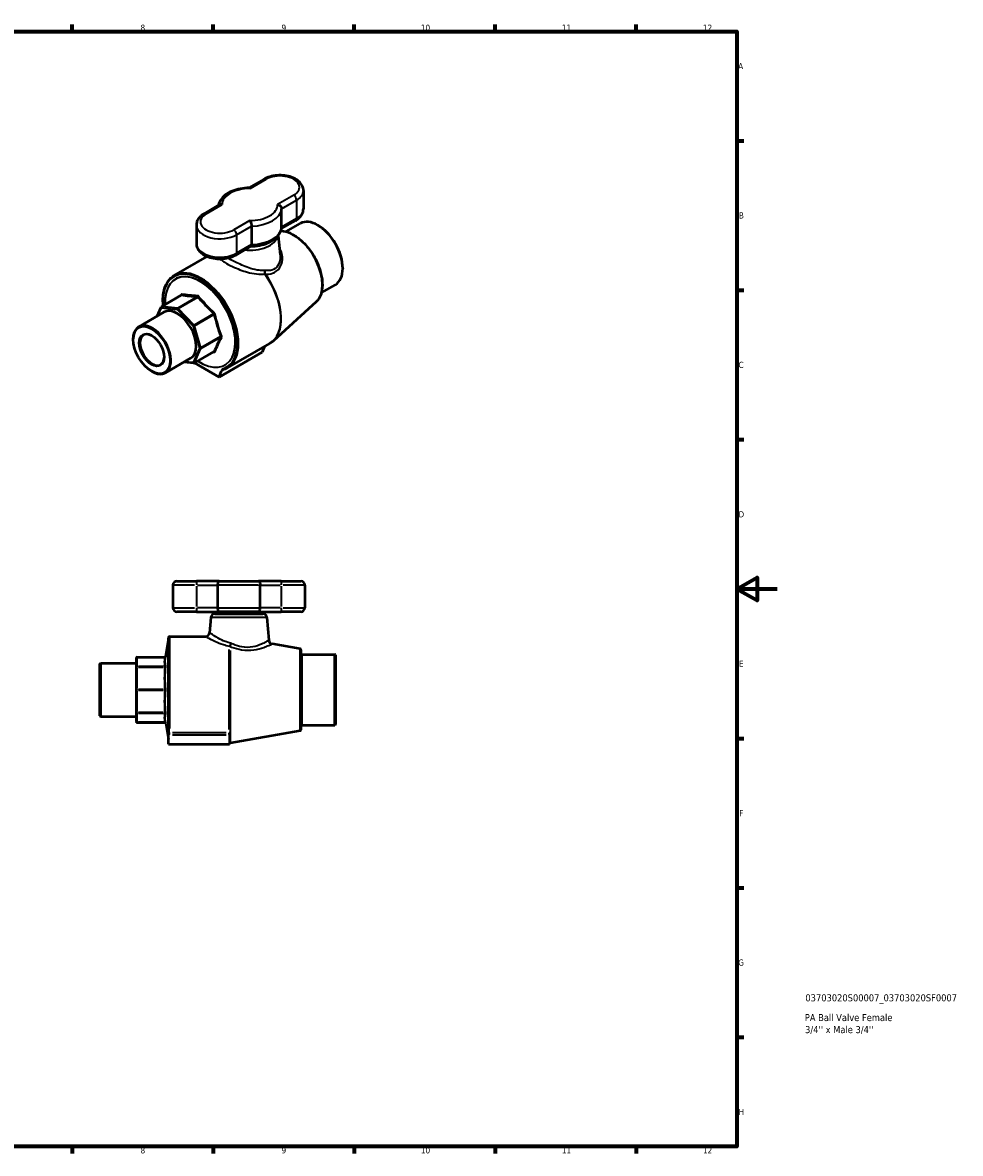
# Model space of a CAD drawing. Header units: millimetres. Extents: x 0 to 932, y -15 to 814.
# Tile 3 of 3: x 466 to 932, y 17 to 578. Entities that reach past the tile are written whole.
import ezdxf

# ---------------------------------------------------------------- set-up
doc = ezdxf.new("R2010")
doc.units = ezdxf.units.MM
for name, color, linetype, lineweight in [('Border (ANSI)', 7, 'Continuous', 70), ('Title (ISO)', 7, 'Continuous', 50), ('Visible (ANSI)', 7, 'Continuous', 50), ('Visible Narrow (ANSI)', 7, 'Continuous', 35)]:
    doc.layers.add(name, color=color, linetype=linetype, lineweight=lineweight)
doc.styles.add('Note Text (ANSI)', font='tahoma.ttf')
doc.styles.add('Note Text (ISO)', font='tahoma.ttf')

# ---------------------------------------------------------------- blocks, each defined once
blk = doc.blocks.new('Borders Default Border')
at = {"layer": 'Border (ANSI)'}
for p, q in [((490.58, 574), (490.58, 577.45)), ((560.67, 574), (560.67, 577.45)), ((630.75, 574), (630.75, 577.45)), ((700.83, 574), (700.83, 577.45)), ((770.92, 574), (770.92, 577.45)), ((821, 519.75), (824.45, 519.75)), ((821, 445.5), (824.45, 445.5)), ((821, 371.25), (824.45, 371.25)), ((821, 222.75), (824.45, 222.75)), ((821, 148.5), (824.45, 148.5)), ((821, 74.25), (824.45, 74.25)), ((490.58, 20), (490.58, 16.55)), ((560.67, 20), (560.67, 16.55)), ((630.75, 20), (630.75, 16.55)), ((700.83, 20), (700.83, 16.55)), ((770.92, 20), (770.92, 16.55))]:
    blk.add_line(p, q, dxfattribs=at)
at = {"layer": 'Border (ANSI)', "flags": 128}
for points in [[(20, 20), (20, 574), (821, 574), (821, 20), (20, 20)], [(841, 297), (821, 297), (831, 302.77), (831, 291.23), (821, 297)]]:
    blk.add_lwpolyline(points, dxfattribs=at)
at = {"layer": 'Border (ANSI)', "attachment_point": 7, "style": 'Note Text (ANSI)'}
for s, insert, char_height in [('8', (524.63, 574.33), 3.05), ('9', (594.7, 574.34), 3.05), ('10', (663.96, 574.34), 3.048), ('11', (734.04, 574.4), 3.048), ('12', (804.13, 574.4), 3.048), ('A', (821.63, 555.35), 3.05), ('B', (821.99, 481.1), 3.05), ('C', (821.8, 406.8), 3.05), ('D', (821.81, 332.6), 3.05), ('E', (822.05, 258.35), 3.05), ('F', (822.14, 184.1), 3.05), ('G', (821.66, 109.79), 3.05), ('H', (821.81, 35.6), 3.05), ('8', (524.63, 16.48), 3.05), ('9', (594.7, 16.49), 3.05), ('10', (663.96, 16.49), 3.048), ('11', (734.04, 16.55), 3.048), ('12', (804.13, 16.55), 3.048)]:
    blk.add_mtext(s, dxfattribs=dict(at, insert=insert, char_height=char_height))
blk = doc.blocks.new('Title Blocks ISO')
at = {"layer": 'Title (ISO)', "style": 'Note Text (ISO)'}
for tag, p in [('PART_NUMBER_001', (34.03, 72.11)), ('DESCRIPTION_001', (33.74, 62.29)), ('DESCRIPTION_002', (33.86, 56.3))]:
    blk.add_attdef(tag, p, '', height=3.5, dxfattribs=at)

msp = doc.modelspace()

# ---------------------------------------------------------------- linework, layer by layer
at = {"layer": 'Visible (ANSI)'}
for p, q in [((586.01, 500.698), (578.511, 496.369)), ((605.569, 495.006), (605.569, 485.861)), ((563.777, 487.862), (556.227, 483.503)), ((594.753, 476.819), (594.753, 485.964)), ((552.386, 477.811), (552.386, 468.666)), ((594.668, 476.093), (601.728, 480.169)), ((596.921, 474.576), (603.945, 478.631)), ((612.897, 477.66), (612.72, 477.762)), ((579.747, 477.3), (579.747, 468.155)), ((592.969, 472.56), (593.997, 462.993)), ((571.945, 462.974), (579.495, 467.333)), ((541.382, 452.845), (557.688, 462.259)), ((625.13, 456.472), (625.13, 456.267)), ((614.471, 444.178), (621.495, 448.234)), ((535.15, 437.347), (544.831, 442.936)), ((611.863, 439.653), (590.645, 420.361)), ((523.732, 427.321), (536.283, 434.567)), ((532.907, 432.618), (534.944, 437.12)), ((520.994, 421.064), (520.994, 421.269)), ((567.882, 406.945), (588.868, 419.062)), ((586.233, 417.54), (585.111, 414.628)), ((536.953, 404.422), (549.504, 411.668)), ((551.345, 409.297), (561.026, 414.886)), ((563.648, 402.236), (585.111, 414.628)), ((530.166, 405.179), (530.342, 405.077)), ((551.045, 409.232), (546.128, 409.719)), ((551.381, 409.318), (563.648, 402.236)), ((563.648, 402.236), (564.876, 405.425)), ((540.734, 298.927), (540.734, 287.727)), ((542.734, 300.927), (552.434, 300.927)), ((563.685, 300.927), (552.434, 300.927)), ((562.883, 298.927), (562.883, 287.727)), ((563.685, 300.927), (583.303, 300.927)), ((594.554, 300.927), (583.303, 300.927)), ((584.105, 287.727), (584.105, 298.927)), ((594.554, 300.927), (604.254, 300.927)), ((606.254, 298.927), (606.254, 287.727)), ((552.434, 285.727), (542.734, 285.727)), ((552.434, 285.727), (563.685, 285.727)), ((559.61, 282.902), (558.941, 275.253)), ((561.603, 284.727), (585.385, 284.727)), ((583.303, 285.727), (563.685, 285.727)), ((566.181, 284.727), (566.181, 285.727)), ((580.806, 284.727), (580.806, 285.727)), ((583.303, 285.727), (594.554, 285.727)), ((587.377, 282.902), (588.375, 271.502)), ((604.254, 285.727), (594.554, 285.727)), ((537.147, 263.535), (538.557, 271.529)), ((538.564, 228.749), (538.564, 272.927)), ((539.064, 273.427), (556.949, 273.427)), ((603.951, 267.25), (590.02, 269.707)), ((604.364, 266.758), (604.364, 227.097)), ((604.864, 264.477), (621.214, 264.477)), ((621.214, 229.377), (621.214, 264.477)), ((621.464, 264.227), (621.214, 264.477)), ((621.464, 264.227), (621.464, 229.627)), ((504.464, 259.898), (504.714, 260.148)), ((504.464, 233.957), (504.464, 259.898)), ((504.714, 260.148), (504.714, 233.707)), ((504.714, 260.148), (522.464, 260.148)), ((522.464, 262.622), (522.464, 258.025)), ((522.964, 263.122), (536.655, 263.122)), ((522.464, 258.025), (522.464, 246.927)), ((522.464, 246.927), (522.464, 235.83)), ((504.464, 233.957), (504.714, 233.707)), ((504.714, 233.707), (522.464, 233.707)), ((522.464, 235.83), (522.464, 231.233)), ((522.964, 230.733), (536.655, 230.733)), ((537.147, 230.32), (538.557, 222.325)), ((538.564, 228.749), (538.564, 224.701)), ((568.918, 224.622), (568.918, 225.564)), ((603.951, 226.605), (569.091, 220.458)), ((604.864, 229.377), (621.214, 229.377)), ((621.464, 229.627), (621.214, 229.377)), ((538.564, 219.927), (538.564, 224.701)), ((538.564, 219.927), (568.918, 219.927)), ((568.918, 224.622), (568.918, 219.927))]:
    msp.add_line(p, q, dxfattribs=at)
for centre, radius, start, end in [((535.4, 436.914), 0.5, 120, 155.65713), ((551.095, 409.73), 0.5, 264.34287, 300), ((542.734, 298.927), 2, 90, 180), ((604.254, 298.927), 2, 0, 90), ((542.734, 287.727), 2, 180, 270), ((604.254, 287.727), 2, 270, 0), ((561.603, 282.727), 2, 90, 175), ((585.385, 282.727), 2, 5, 90), ((538.064, 271.616), 0.5, 350, 0), ((539.064, 272.927), 0.5, 90, 180), ((556.949, 275.427), 2, 270, 355), ((590.367, 271.676), 2, 185, 260), ((603.864, 266.758), 0.5, 0, 80), ((604.864, 264.977), 0.5, 180, 270), ((522.964, 262.622), 0.5, 90, 180), ((536.655, 263.622), 0.5, 270, 350), ((522.964, 231.233), 0.5, 180, 270), ((536.655, 230.233), 0.5, 10, 90), ((603.864, 227.097), 0.5, 280, 0), ((604.864, 228.877), 0.5, 90, 180), ((538.064, 222.239), 0.5, 0, 10), ((568.743, 222.427), 2, 275.01915, 280)]:
    msp.add_arc(centre, radius, start, end, dxfattribs=at)
for centre, major_axis, start_param, end_param in [((612.72, 463.432), (-8.775, 15.199), 3.1415927, 6.2831853), ((612.897, 463.534), (-8.65, 14.982), 3.9269908, 5.4977871), ((542.894, 423.118), (-6.61, 11.449), 3.1415927, 6.2831853), ((530.342, 415.871), (6.61, -11.449), 5.4977871, 10.2101761), ((530.342, 415.871), (4.253, -7.367), 2.3959219, 7.028856)]:
    msp.add_ellipse(centre, major_axis=major_axis, ratio=0.5773503, start_param=start_param, end_param=end_param, dxfattribs=at)
for major_axis in [(-6.485, 11.233), (4.375, -7.578)]:
    msp.add_ellipse((530.166, 415.769), major_axis=major_axis, ratio=0.5773503, dxfattribs=at)
for points, knots in [([(605.569, 495.006), (605.569, 495.747), (605.407, 496.485), (604.79, 497.907), (604.314, 498.578), (603.046, 499.871), (602.211, 500.46), (600.268, 501.469), (599.143, 501.87), (596.769, 502.423), (595.521, 502.576), (593.023, 502.629), (591.774, 502.531), (589.37, 502.091), (588.216, 501.747), (586.765, 501.106), (586.379, 500.911), (586.01, 500.698)], [0.7853982, 0.7853982, 0.7853982, 0.7853982, 1.0307388, 1.0307388, 1.3007289, 1.3007289, 1.6237024, 1.6237024, 1.9726916, 1.9726916, 2.3194869, 2.3194869, 2.6634412, 2.6634412, 3.0092796, 3.0092796, 3.1415927, 3.1415927, 3.1415927, 3.1415927]), ([(578.57, 496.37), (577.081, 496.346), (575.597, 496.194), (572.75, 495.638), (571.387, 495.235), (568.882, 494.191), (567.739, 493.551), (565.765, 492.041), (564.931, 491.169), (563.808, 489.38), (563.451, 488.498), (563.287, 487.579)], [2.3834098, 2.3834098, 2.3834098, 2.3834098, 2.6823942, 2.6823942, 2.9813786, 2.9813786, 3.2803631, 3.2803631, 3.5793475, 3.5793475, 3.8240809, 3.8240809, 3.8240809, 3.8240809]), ([(579.054, 496.006), (579.053, 496.007), (579.052, 496.008), (578.99, 496.096), (578.928, 496.168), (578.807, 496.28), (578.747, 496.321), (578.648, 496.362), (578.609, 496.37), (578.57, 496.37)], [-0.65496495, -0.65496495, -0.65496495, -0.65496495, -0.65427414, -0.65427414, -0.60575151, -0.60575151, -0.55765839, -0.55765839, -0.52293809, -0.52293809, -0.52293809, -0.52293809]), ([(556.227, 483.503), (555.789, 483.25), (555.376, 482.972), (554.611, 482.364), (554.259, 482.034), (553.628, 481.319), (553.349, 480.934), (552.886, 480.111), (552.701, 479.672), (552.451, 478.76), (552.386, 478.285), (552.386, 477.811)], [3.14159265, 3.14159265, 3.14159265, 3.14159265, 3.29867229, 3.29867229, 3.45575192, 3.45575192, 3.61283155, 3.61283155, 3.76991118, 3.76991118, 3.92699082, 3.92699082, 3.92699082, 3.92699082]), ([(565.182, 487.997), (565.18, 487.998), (565.178, 487.998), (565.027, 488.034), (564.877, 488.055), (564.587, 488.071), (564.446, 488.064), (564.115, 488.013), (563.934, 487.953), (563.777, 487.862)], [-0.00069082, -0.00069082, -0.00069082, -0.00069082, 0, 0, 0.04852263, 0.04852263, 0.09661575, 0.09661575, 0.16697379, 0.16697379, 0.16697379, 0.16697379]), ([(592.772, 488.086), (592.774, 488.085), (592.776, 488.085), (592.928, 488.048), (593.077, 487.999), (593.368, 487.873), (593.509, 487.798), (593.87, 487.565), (594.077, 487.386), (594.41, 486.995), (594.538, 486.79), (594.71, 486.371), (594.753, 486.163), (594.753, 485.964)], [-0.00069082, -0.00069082, -0.00069082, -0.00069082, 0, 0, 0.04852263, 0.04852263, 0.09661575, 0.09661575, 0.17790611, 0.17790611, 0.25375786, 0.25375786, 0.32713707, 0.32713707, 0.32713707, 0.32713707]), ([(601.728, 480.169), (602.166, 480.422), (602.578, 480.7), (603.343, 481.308), (603.696, 481.638), (604.327, 482.353), (604.605, 482.738), (605.069, 483.562), (605.253, 484), (605.503, 484.913), (605.569, 485.387), (605.569, 485.861)], [0, 0, 0, 0, 0.15707963, 0.15707963, 0.31415927, 0.31415927, 0.4712389, 0.4712389, 0.62831853, 0.62831853, 0.78539816, 0.78539816, 0.78539816, 0.78539816]), ([(578.9, 480.077), (578.901, 480.076), (578.902, 480.075), (578.964, 479.987), (579.026, 479.886), (579.148, 479.664), (579.208, 479.542), (579.362, 479.188), (579.451, 478.942), (579.596, 478.443), (579.652, 478.195), (579.728, 477.721), (579.747, 477.499), (579.747, 477.3)], [-0.65496495, -0.65496495, -0.65496495, -0.65496495, -0.65427414, -0.65427414, -0.60575151, -0.60575151, -0.55765839, -0.55765839, -0.47636803, -0.47636803, -0.40051627, -0.40051627, -0.32713707, -0.32713707, -0.32713707, -0.32713707]), ([(579.443, 467.303), (580.913, 467.33), (582.376, 467.482), (585.205, 468.034), (586.568, 468.438), (589.073, 469.481), (590.215, 470.121), (592.19, 471.631), (593.024, 472.504), (594.258, 474.471), (594.653, 475.573), (594.749, 476.708), (594.749, 476.708), (594.749, 476.708)], [5.528965, 5.528965, 5.528965, 5.528965, 5.8239869, 5.8239869, 6.1229713, 6.1229713, 6.4219557, 6.4219557, 6.7209401, 6.7209401, 7.0199089, 7.0199089, 7.0199245, 7.0199245, 7.0199245, 7.0199245]), ([(594.36, 474.95), (594.792, 474.942), (595.232, 474.903), (597.148, 474.612), (598.686, 474.069), (601.778, 472.403), (603.332, 471.272), (606.287, 468.545), (607.688, 466.95), (610.195, 463.459), (611.303, 461.564), (613.117, 457.663), (613.823, 455.657), (614.762, 451.729), (614.994, 449.808), (614.952, 446.241), (614.676, 444.595), (613.631, 441.764), (612.866, 440.573), (611.877, 439.667), (611.87, 439.66), (611.863, 439.653)], [4.2621732, 4.2621732, 4.2621732, 4.2621732, 4.3593403, 4.3593403, 4.6790011, 4.6790011, 5.0031113, 5.0031113, 5.3268749, 5.3268749, 5.6500463, 5.6500463, 5.9731996, 5.9731996, 6.296918, 6.296918, 6.6210669, 6.6210669, 6.9411754, 6.9411754, 6.9435761, 6.9435761, 6.9435761, 6.9435761]), ([(552.386, 468.666), (552.386, 467.925), (552.548, 467.187), (553.164, 465.765), (553.64, 465.094), (554.908, 463.802), (555.744, 463.212), (557.686, 462.203), (558.812, 461.802), (561.186, 461.249), (562.433, 461.097), (564.931, 461.044), (566.181, 461.141), (568.585, 461.581), (569.738, 461.925), (571.189, 462.566), (571.576, 462.761), (571.945, 462.974)], [3.9269908, 3.9269908, 3.9269908, 3.9269908, 4.1723315, 4.1723315, 4.4423215, 4.4423215, 4.7652951, 4.7652951, 5.1142842, 5.1142842, 5.4610796, 5.4610796, 5.8050339, 5.8050339, 6.1508722, 6.1508722, 6.2831853, 6.2831853, 6.2831853, 6.2831853]), ([(579.747, 468.155), (579.747, 467.956), (579.728, 467.785), (579.652, 467.509), (579.596, 467.409), (579.516, 467.346), (579.505, 467.339), (579.495, 467.333)], [-0.32713707, -0.32713707, -0.32713707, -0.32713707, -0.25375786, -0.25375786, -0.1779061, -0.1779061, -0.16697378, -0.16697378, -0.16697378, -0.16697378]), ([(535.889, 437.774), (535.727, 439.382), (535.703, 440.934), (536.002, 444.621), (536.511, 446.638), (538.149, 450.018), (539.27, 451.392), (540.884, 452.541), (541.129, 452.699), (541.382, 452.845)], [3.01855132, 3.01855132, 3.01855132, 3.01855132, 3.23061274, 3.23061274, 3.55362234, 3.55362234, 3.87187148, 3.87187148, 3.92699082, 3.92699082, 3.92699082, 3.92699082]), ([(544.867, 442.967), (544.867, 442.967), (544.867, 442.966), (544.865, 442.963), (544.863, 442.961), (544.857, 442.955), (544.853, 442.951), (544.843, 442.944), (544.837, 442.94), (544.831, 442.936)], [0.009421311, 0.009421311, 0.009421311, 0.009421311, 0.015717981, 0.015717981, 0.023576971, 0.023576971, 0.031435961, 0.031435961, 0.039294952, 0.039294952, 0.039294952, 0.039294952]), ([(590.645, 420.361), (590.536, 420.262), (590.425, 420.165), (590.199, 419.976), (590.084, 419.884), (589.85, 419.705), (589.731, 419.619), (589.491, 419.45), (589.368, 419.369), (589.121, 419.211), (588.995, 419.135), (588.868, 419.062)], [0.66039084, 0.66039084, 0.66039084, 0.66039084, 0.6853923, 0.6853923, 0.71039377, 0.71039377, 0.73539523, 0.73539523, 0.7603967, 0.7603967, 0.78539816, 0.78539816, 0.78539816, 0.78539816]), ([(561.026, 414.886), (561.032, 414.89), (561.038, 414.893), (561.05, 414.898), (561.055, 414.899), (561.063, 414.902), (561.066, 414.902), (561.069, 414.903), (561.07, 414.903), (561.07, 414.903)], [0.039294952, 0.039294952, 0.039294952, 0.039294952, 0.047154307, 0.047154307, 0.055013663, 0.055013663, 0.062873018, 0.062873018, 0.069170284, 0.069170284, 0.069170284, 0.069170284]), ([(567.423, 407.26), (567.415, 407.254), (567.408, 407.248), (567.365, 407.218), (567.329, 407.192), (566.998, 406.961), (566.708, 406.781), (565.989, 406.368), (565.667, 406.204), (565.311, 405.972), (565.212, 405.897), (565.034, 405.718), (564.942, 405.595), (564.876, 405.425)], [-0.00493947, -0.00493947, -0.00493947, -0.00493947, 0, 0, 0.02248517, 0.02248517, 0.20953885, 0.20953885, 0.44125537, 0.44125537, 0.55285093, 0.55285093, 0.67736032, 0.67736032, 0.67736032, 0.67736032]), ([(565.667, 406.025), (565.645, 406.019), (565.626, 406.013), (565.594, 406.002), (565.581, 405.997), (565.56, 405.989), (565.552, 405.985), (565.54, 405.98), (565.537, 405.978), (565.535, 405.977), (565.535, 405.977), (565.535, 405.977)], [6.778178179, 6.778178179, 6.778178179, 6.778178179, 6.788796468, 6.788796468, 6.799414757, 6.799414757, 6.810033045, 6.810033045, 6.820651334, 6.820651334, 6.824717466, 6.824717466, 6.824717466, 6.824717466]), ([(567.882, 406.945), (567.744, 406.866), (567.604, 406.789), (567.32, 406.645), (567.176, 406.576), (566.884, 406.446), (566.736, 406.384), (566.436, 406.269), (566.285, 406.215), (565.978, 406.114), (565.823, 406.068), (565.667, 406.025)], [0.78539816, 0.78539816, 0.78539816, 0.78539816, 0.81551251, 0.81551251, 0.84562685, 0.84562685, 0.87574119, 0.87574119, 0.90585553, 0.90585553, 0.93596988, 0.93596988, 0.93596988, 0.93596988]), ([(563.685, 300.927), (563.684, 300.927), (563.683, 300.927), (563.62, 300.927), (563.558, 300.91), (563.439, 300.842), (563.381, 300.792), (563.235, 300.615), (563.152, 300.46), (563.019, 300.084), (562.968, 299.872), (562.9, 299.412), (562.883, 299.171), (562.883, 298.927)], [-0.65496495, -0.65496495, -0.65496495, -0.65496495, -0.65427414, -0.65427414, -0.60575151, -0.60575151, -0.55765839, -0.55765839, -0.47636803, -0.47636803, -0.40051627, -0.40051627, -0.32713707, -0.32713707, -0.32713707, -0.32713707]), ([(583.303, 300.927), (583.303, 300.927), (583.304, 300.927), (583.367, 300.927), (583.429, 300.91), (583.549, 300.842), (583.606, 300.792), (583.753, 300.615), (583.836, 300.46), (583.969, 300.084), (584.02, 299.872), (584.088, 299.412), (584.105, 299.171), (584.105, 298.927)], [-0.00069082, -0.00069082, -0.00069082, -0.00069082, 0, 0, 0.04852263, 0.04852263, 0.09661575, 0.09661575, 0.17790611, 0.17790611, 0.25375786, 0.25375786, 0.32713707, 0.32713707, 0.32713707, 0.32713707]), ([(562.883, 287.727), (562.883, 287.483), (562.9, 287.243), (562.968, 286.783), (563.019, 286.571), (563.152, 286.195), (563.235, 286.039), (563.381, 285.862), (563.439, 285.813), (563.558, 285.745), (563.62, 285.728), (563.683, 285.727), (563.684, 285.727), (563.685, 285.727)], [-0.32713707, -0.32713707, -0.32713707, -0.32713707, -0.25375786, -0.25375786, -0.1779061, -0.1779061, -0.09661575, -0.09661575, -0.04852263, -0.04852263, 0, 0, 0.00069082, 0.00069082, 0.00069082, 0.00069082]), ([(583.303, 285.727), (583.303, 285.727), (583.304, 285.727), (583.367, 285.728), (583.429, 285.745), (583.549, 285.813), (583.606, 285.862), (583.753, 286.039), (583.836, 286.195), (583.969, 286.571), (584.02, 286.783), (584.088, 287.243), (584.105, 287.483), (584.105, 287.727)], [-0.65496495, -0.65496495, -0.65496495, -0.65496495, -0.65427414, -0.65427414, -0.60575151, -0.60575151, -0.55765839, -0.55765839, -0.47636803, -0.47636803, -0.40051627, -0.40051627, -0.32713707, -0.32713707, -0.32713707, -0.32713707])]:
    msp.add_open_spline(points, degree=3, knots=knots, dxfattribs=at)
msp.add_open_spline([(594.749, 476.708), (594.752, 476.745), (594.753, 476.782), (594.753, 476.819)], degree=3, dxfattribs=at)
at = {"layer": 'Visible Narrow (ANSI)'}
for p, q in [((579.054, 496.006), (587.01, 500.599)), ((600.728, 492.679), (592.772, 488.086)), ((594.753, 485.964), (602.142, 490.23)), ((602.142, 490.23), (602.142, 481.085)), ((557.227, 483.404), (565.182, 487.997)), ((578.9, 480.077), (570.945, 475.484)), ((602.142, 481.085), (594.753, 476.819)), ((572.359, 473.034), (579.747, 477.3)), ((572.359, 473.034), (572.359, 463.889)), ((579.747, 468.155), (572.359, 463.889)), ((535.265, 437.369), (544.937, 442.953)), ((552.784, 442.176), (543.112, 436.592)), ((543.382, 436.436), (553.055, 442.02)), ((533.297, 432.843), (535.046, 436.71)), ((535.046, 436.71), (542.894, 435.932)), ((543.112, 436.592), (535.265, 437.369)), ((542.894, 435.932), (550.741, 427.648)), ((551.23, 428.152), (543.382, 436.436)), ((560.902, 433.736), (551.23, 428.152)), ((551.421, 427.82), (561.093, 433.404)), ((550.741, 427.648), (553.991, 416.71)), ((554.672, 416.882), (551.421, 427.82)), ((564.344, 422.466), (554.672, 416.882)), ((554.672, 416.57), (564.344, 422.154)), ((553.991, 416.71), (550.741, 409.526)), ((551.421, 409.385), (554.672, 416.57)), ((561.093, 414.969), (551.421, 409.385)), ((550.741, 409.526), (546.517, 409.944)), ((565.208, 405.572), (566.387, 406.252)), ((551.516, 298.927), (540.77, 298.927)), ((552.434, 300.921), (552.434, 299.084)), ((552.434, 298.367), (552.434, 288.287)), ((552.956, 298.927), (562.36, 298.927)), ((583.215, 298.927), (563.773, 298.927)), ((584.627, 298.927), (594.031, 298.927)), ((594.554, 300.921), (594.554, 299.084)), ((594.554, 298.367), (594.554, 288.287)), ((606.218, 298.927), (595.472, 298.927)), ((540.77, 287.727), (551.516, 287.727)), ((552.434, 287.57), (552.434, 285.734)), ((562.36, 287.727), (552.956, 287.727)), ((563.773, 287.727), (583.215, 287.727)), ((594.031, 287.727), (584.627, 287.727)), ((594.554, 287.57), (594.554, 285.734)), ((595.472, 287.727), (606.218, 287.727)), ((587.206, 282.902), (559.781, 282.902)), ((538.557, 222.628), (538.557, 271.226)), ((539.064, 273.219), (539.064, 227.673)), ((568.743, 227.118), (568.743, 266.947)), ((569.091, 266.366), (569.091, 220.668)), ((603.951, 226.855), (603.951, 267)), ((604.864, 264.261), (604.864, 229.593)), ((522.964, 263.122), (522.964, 263.088)), ((522.964, 258.717), (522.964, 262.854)), ((522.964, 258.479), (522.964, 258.235)), ((523.648, 263.084), (535.958, 263.084)), ((535.958, 258.487), (523.648, 258.487)), ((522.964, 247.674), (522.964, 257.662)), ((523.648, 258.217), (535.958, 258.217)), ((522.964, 247.1), (522.964, 246.754)), ((522.964, 236.193), (522.964, 246.181)), ((535.958, 247.119), (523.648, 247.119)), ((523.648, 246.736), (535.958, 246.736)), ((522.964, 235.62), (522.964, 235.375)), ((522.964, 231.001), (522.964, 235.138)), ((522.964, 230.767), (522.964, 230.733)), ((535.958, 235.638), (523.648, 235.638)), ((523.648, 235.368), (535.958, 235.368)), ((535.958, 230.771), (523.648, 230.771)), ((539.064, 224.671), (539.064, 225.51)), ((567.259, 225.545), (540.548, 225.545)), ((568.743, 224.671), (568.743, 225.51)), ((540.548, 224.616), (567.259, 224.616))]:
    msp.add_line(p, q, dxfattribs=at)
for centre, major_axis, ratio, start_param, end_param in [((587.01, 498.966), (-1, 1.732), 0.5773503, 5.4977871, 6.2831853), ((593.869, 496.639), (9.7, 0), 0.5773503, 5.4977871, 8.6393798), ((578.977, 488.041), (-13.795, 0), 0.5773503, 4.7068135, 6.2887608), ((593.869, 495.006), (11.7, 0), 0.5773503, 5.4977871, 6.2831853), ((600.728, 491.046), (-1, 1.732), 0.5773503, 3.9269908, 5.4977871), ((564.086, 479.444), (-9.7, 0), 0.5773503, 5.4977871, 8.6393798), ((557.227, 481.771), (-1, 1.732), 0.5773503, 5.4977871, 6.2831853), ((578.977, 488.041), (13.795, 0), 0.5773503, 4.7068135, 6.2887608), ((578.977, 486.408), (15.795, 0), 0.5773503, 4.7611631, 6.2344111), ((593.869, 485.861), (11.7, 0), 0.5773503, 5.4977871, 6.2831853), ((564.086, 477.811), (-11.7, 0), 0.5773503, 0, 2.3561945), ((600.728, 481.901), (1, -1.732), 0.5773503, 0, 0.7853982), ((570.945, 473.851), (-1, 1.732), 0.5773503, 3.9269908, 5.4977871), ((578.977, 473.324), (13.884, 0), 0.5773503, 4.5151238, 6.1552641), ((578.977, 477.264), (15.795, 0), 0.5773503, 4.7611631, 6.2344111), ((600.514, 456.385), (-10.161, 17.6), 0.5773503, 3.2666, 5.9407921), ((564.086, 468.666), (-11.7, 0), 0.5773503, 0, 2.3561945), ((570.945, 464.706), (1, -1.732), 0.5773503, 0, 0.7853982), ((554.632, 429.895), (13.25, -22.95), 0.5773503, 0, 3.1415926), ((554.279, 429.691), (-13, 22.517), 0.5773503, 3.1527817, 7.1815724), ((554.279, 429.691), (12.344, -21.381), 0.5773503, 5.4278352, 10.2801281), ((554.273, 429.688), (-12.301, 21.306), 0.5773503, 2.2893136, 7.1354644), ((585.578, 452.693), (1.923, 0.551), 0.3563679, 0.8745114, 1.0362335), ((585.683, 452.482), (1.628, 1.162), 0.134475, 0.7742872, 0.9488201), ((575.618, 442.011), (13.25, -22.95), 0.5773503, 0, 1.7362477), ((575.864, 442.153), (13.235, -22.923), 0.5773503, 0.1250073, 1.7362477), ((544.419, 443.188), (0.446, -0.226), 0.7161101, 0.0105831, 0.9440184), ((544.801, 443.409), (-0.074, -0.495), 0.7895264, 0.5341702, 1.9423332), ((552.649, 442.631), (0.028, 0.499), 0.7161101, 3.6057373, 5.0139004), ((553.19, 442.319), (-0.381, -0.324), 0.3485356, 0.9353547, 2.3435177), ((535.4, 436.914), (-0.456, 0.206), 0.7543445, 0, 1.0747375), ((535.4, 436.914), (0.049, 0.498), 0.7543445, 0.4960589, 2.0668552), ((535.4, 436.914), (-0.25, 0.433), 0.5773503, 5.8904862, 6.2831853), ((543.247, 436.137), (-0.049, -0.498), 0.7543445, 3.6376515, 5.2084478), ((543.247, 436.137), (0.363, 0.344), 0.3124597, 0.9175327, 2.4883291), ((543.247, 436.137), (-0.25, 0.433), 0.5773503, 5.1050881, 5.8904862), ((561.037, 434.035), (0.344, 0.362), 0.2751194, 4.0436805, 5.4518435), ((561.42, 433.372), (-0.486, -0.117), 0.2751194, 3.9729344, 5.3810975), ((551.095, 427.853), (-0.363, -0.344), 0.3124597, 4.0591254, 5.6299217), ((551.095, 427.853), (0.479, 0.142), 0.3124597, 3.7948562, 5.3656526), ((551.095, 427.853), (-0.25, 0.433), 0.5773503, 4.3196899, 5.1050881), ((564.67, 422.434), (0.471, 0.168), 0.3485356, 0.7980749, 2.206238), ((564.67, 421.809), (-0.446, 0.226), 0.7161101, 4.4108776, 5.8190406), ((554.345, 416.915), (-0.479, -0.142), 0.3124597, 0.6532636, 2.2240599), ((554.345, 416.915), (0.456, -0.206), 0.7543445, 4.2163301, 5.7871264), ((554.345, 416.915), (0.25, -0.433), 0.5773503, 0.3926991, 1.1780972), ((561.037, 414.403), (0.028, 0.499), 0.7161101, 5.339167, 6.2726022), ((561.42, 414.624), (0.465, -0.183), 0.7895264, 1.1992594, 2.6074225), ((551.095, 409.73), (-0.456, 0.206), 0.7543445, 1.0747375, 2.6455338), ((551.095, 409.73), (-0.049, -0.498), 0.7543445, 5.2084478, 6.2831853), ((551.095, 409.73), (0.25, -0.433), 0.5773503, 0, 0.3926991), ((566.537, 404.246), (-1, 1.732), 0.5773503, 0.0015037, 0.4363323), ((568.743, 266.868), (2, 0), 0.8139094, 1.40499, 1.5620697), ((568.79, 267.006), (1.608, -1.189), 0.7545444, 1.9262641, 2.071814), ((522.964, 262.622), (-0.5, 0), 0.9238795, 4.7909288, 6.2046455), ((522.964, 258.025), (-0.5, 0), 0.9238795, 4.7909288, 6.2046455), ((536.642, 263.546), (0.493, -0.082), 0.9220103, 4.9351049, 6.2024516), ((536.642, 258.949), (0.493, 0.082), 0.9220103, 4.6304894, 5.8978361), ((522.964, 258.025), (-0.5, 0), 0.3826834, 4.7909288, 6.2046455), ((536.642, 258.408), (0.499, -0.034), 0.3819092, 4.8091269, 6.0764736), ((536.642, 247.31), (0.499, 0.034), 0.3819092, 4.7564674, 6.0238141), ((522.964, 246.927), (-0.5, 0), 0.3826834, 4.7909288, 6.2046455), ((522.964, 246.927), (-0.5, 0), 0.3826834, 0.0785398, 1.4922565), ((536.642, 246.545), (0.499, -0.034), 0.3819092, 0.2593712, 1.5267179), ((522.964, 235.83), (-0.5, 0), 0.3826834, 0.0785398, 1.4922565), ((522.964, 235.83), (-0.5, 0), 0.9238795, 0.0785398, 1.4922565), ((522.964, 231.233), (-0.5, 0), 0.9238795, 0.0785398, 1.4922565), ((536.642, 235.447), (0.499, 0.034), 0.3819092, 0.2067117, 1.4740584), ((536.642, 234.906), (0.493, -0.082), 0.9220103, 0.3853492, 1.6526959), ((536.642, 230.309), (0.493, 0.082), 0.9220103, 0.0807337, 1.3480804)]:
    msp.add_ellipse(centre, major_axis=major_axis, ratio=ratio, start_param=start_param, end_param=end_param, dxfattribs=at)
for points, knots in [([(586.738, 453.465), (586.979, 453.459), (587.218, 453.459), (588.784, 453.503), (590.039, 453.756), (592.489, 454.952), (593.565, 456.066), (594.926, 458.79), (595.213, 460.379), (595.064, 463.037), (594.813, 464.126), (594.167, 465.627), (593.912, 466.099), (593.615, 466.546)], [-14.1570841, -14.1570841, -14.1570841, -14.1570841, -14.0659235, -14.0659235, -13.5525032, -13.5525032, -12.9107277, -12.9107277, -12.2571003, -12.2571003, -11.7929166, -11.7929166, -11.5669359, -11.5669359, -11.5669359, -11.5669359]), ([(564.083, 461.065), (564.485, 460.695), (564.98, 460.308), (566.071, 459.558), (566.646, 459.198), (567.278, 458.833), (568.47, 458.145), (569.864, 457.439), (573.669, 455.75), (576.211, 454.817), (580.321, 453.804), (581.897, 453.534), (584.442, 453.4), (585.433, 453.429), (586.389, 453.563)], [-11.457723, -11.457723, -11.457723, -11.457723, -11.1277203, -11.1277203, -10.8395252, -10.8395252, -10.8395252, -10.2955481, -10.2955481, -9.4624145, -9.4624145, -8.9473768, -8.9473768, -8.6106449, -8.6106449, -8.6106449, -8.6106449]), ([(586.481, 455.323), (585.548, 455.217), (584.569, 455.24), (582.177, 455.525), (580.743, 455.875), (576.987, 457.064), (574.65, 458.072), (571.119, 459.793), (569.815, 460.486), (568.687, 461.137), (568.474, 461.26), (568.267, 461.382), (568.068, 461.501)], [8.5783809, 8.5783809, 8.5783809, 8.5783809, 8.9473768, 8.9473768, 9.4624145, 9.4624145, 10.2955481, 10.2955481, 10.8395252, 10.8395252, 10.8395252, 10.9421911, 10.9421911, 10.9421911, 10.9421911]), ([(593.997, 462.993), (593.998, 462.978), (594, 462.963), (594.156, 461.443), (593.965, 459.911), (592.843, 457.341), (591.908, 456.326), (589.735, 455.334), (588.608, 455.18), (587.103, 455.254), (586.794, 455.283), (586.481, 455.323)], [12.2506964, 12.2506964, 12.2506964, 12.2506964, 12.2571003, 12.2571003, 12.9107277, 12.9107277, 13.5525032, 13.5525032, 14.0659235, 14.0659235, 14.1958969, 14.1958969, 14.1958969, 14.1958969]), ([(586.481, 455.323), (586.454, 455.245), (586.43, 455.165), (586.33, 454.777), (586.296, 454.451), (586.318, 453.936), (586.345, 453.742), (586.389, 453.563)], [-0.00092549, -0.00092549, -0.00092549, -0.00092549, 0.04988197, 0.04988197, 0.23951405, 0.23951405, 0.3580341, 0.3580341, 0.3580341, 0.3580341]), ([(586.661, 453.572), (586.603, 453.75), (586.555, 453.944), (586.467, 454.456), (586.447, 454.781), (586.466, 455.166), (586.472, 455.246), (586.481, 455.323)], [-0.3580341, -0.3580341, -0.3580341, -0.3580341, -0.23951405, -0.23951405, -0.04988197, -0.04988197, 0.00092549, 0.00092549, 0.00092549, 0.00092549]), ([(586.389, 453.563), (586.395, 453.544), (586.402, 453.525), (586.422, 453.475), (586.437, 453.445), (586.469, 453.389), (586.487, 453.362), (586.505, 453.336)], [0, 0, 0, 0, 0.006021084, 0.006021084, 0.015654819, 0.015654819, 0.024517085, 0.024517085, 0.024517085, 0.024517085]), ([(586.738, 453.465), (586.724, 453.477), (586.712, 453.49), (586.69, 453.517), (586.68, 453.531), (586.667, 453.554), (586.664, 453.563), (586.661, 453.572)], [-0.024517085, -0.024517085, -0.024517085, -0.024517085, -0.015654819, -0.015654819, -0.006021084, -0.006021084, 0, 0, 0, 0]), ([(545.192, 443.534), (545.135, 443.543), (545.08, 443.538), (544.974, 443.502), (544.924, 443.468), (544.855, 443.39), (544.831, 443.354), (544.811, 443.314)], [-0.078591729, -0.078591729, -0.078591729, -0.078591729, -0.050300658, -0.050300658, -0.019346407, -0.019346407, 0, 0, 0, 0]), ([(544.831, 442.936), (544.84, 442.942), (544.85, 442.946), (544.884, 442.957), (544.91, 442.959), (544.937, 442.953)], [0.039294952, 0.039294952, 0.039294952, 0.039294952, 0.050300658, 0.050300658, 0.078591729, 0.078591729, 0.078591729, 0.078591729]), ([(544.937, 442.953), (546.153, 442.772), (547.411, 442.613), (548.72, 442.484), (550.029, 442.354), (551.388, 442.253), (552.784, 442.176)], [2.0250565, 2.0250565, 2.0250565, 2.0250565, 2.6261025, 2.6261025, 2.6261025, 3.2271484, 3.2271484, 3.2271484, 3.2271484]), ([(552.998, 442.761), (551.609, 442.834), (550.258, 442.932), (548.957, 443.061), (547.655, 443.19), (546.403, 443.35), (545.192, 443.534)], [-3.2271484, -3.2271484, -3.2271484, -3.2271484, -2.6261025, -2.6261025, -2.6261025, -2.0250565, -2.0250565, -2.0250565, -2.0250565]), ([(552.784, 442.176), (552.808, 442.176), (552.832, 442.172), (552.894, 442.154), (552.931, 442.135), (552.998, 442.085), (553.028, 442.055), (553.055, 442.02)], [0, 0, 0, 0, 0.019346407, 0.019346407, 0.050300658, 0.050300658, 0.078591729, 0.078591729, 0.078591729, 0.078591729]), ([(553.537, 442.45), (553.48, 442.517), (553.418, 442.575), (553.282, 442.674), (553.208, 442.712), (553.089, 442.75), (553.043, 442.758), (552.998, 442.761)], [-0.078591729, -0.078591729, -0.078591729, -0.078591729, -0.050300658, -0.050300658, -0.019346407, -0.019346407, 0, 0, 0, 0]), ([(553.055, 442.02), (554.271, 440.589), (555.529, 439.179), (556.838, 437.797), (558.147, 436.415), (559.506, 435.063), (560.902, 433.736)], [2.0250565, 2.0250565, 2.0250565, 2.0250565, 2.6261025, 2.6261025, 2.6261025, 3.2271484, 3.2271484, 3.2271484, 3.2271484]), ([(561.343, 434.209), (559.952, 435.528), (558.6, 436.871), (557.298, 438.245), (555.997, 439.619), (554.746, 441.023), (553.537, 442.45)], [-3.2271484, -3.2271484, -3.2271484, -3.2271484, -2.6261025, -2.6261025, -2.6261025, -2.0250565, -2.0250565, -2.0250565, -2.0250565]), ([(560.902, 433.736), (560.926, 433.715), (560.948, 433.692), (561.002, 433.628), (561.029, 433.584), (561.07, 433.495), (561.085, 433.45), (561.093, 433.404)], [0, 0, 0, 0, 0.019346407, 0.019346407, 0.050300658, 0.050300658, 0.078591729, 0.078591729, 0.078591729, 0.078591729]), ([(561.093, 433.404), (561.544, 431.532), (562.036, 429.679), (562.579, 427.855), (563.121, 426.03), (563.713, 424.235), (564.344, 422.466)], [2.0250565, 2.0250565, 2.0250565, 2.0250565, 2.6261025, 2.6261025, 2.6261025, 3.2271484, 3.2271484, 3.2271484, 3.2271484]), ([(561.724, 433.55), (561.703, 433.637), (561.671, 433.725), (561.587, 433.902), (561.532, 433.99), (561.43, 434.12), (561.388, 434.167), (561.343, 434.209)], [-0.078591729, -0.078591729, -0.078591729, -0.078591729, -0.050300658, -0.050300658, -0.019346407, -0.019346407, 0, 0, 0, 0]), ([(564.957, 422.669), (564.326, 424.429), (563.736, 426.215), (563.197, 428.029), (562.658, 429.843), (562.17, 431.686), (561.724, 433.55)], [-3.2271484, -3.2271484, -3.2271484, -3.2271484, -2.6261025, -2.6261025, -2.6261025, -2.0250565, -2.0250565, -2.0250565, -2.0250565]), ([(564.344, 422.154), (563.713, 420.906), (563.121, 419.679), (562.579, 418.481), (562.036, 417.282), (561.544, 416.113), (561.093, 414.969)], [2.0250565, 2.0250565, 2.0250565, 2.0250565, 2.6261025, 2.6261025, 2.6261025, 3.2271484, 3.2271484, 3.2271484, 3.2271484]), ([(561.724, 414.9), (562.17, 416.041), (562.658, 417.205), (563.197, 418.397), (563.736, 419.588), (564.326, 420.807), (564.957, 422.047)], [-3.2271484, -3.2271484, -3.2271484, -3.2271484, -2.6261025, -2.6261025, -2.6261025, -2.0250565, -2.0250565, -2.0250565, -2.0250565]), ([(564.344, 422.466), (564.355, 422.439), (564.364, 422.411), (564.38, 422.339), (564.382, 422.296), (564.372, 422.219), (564.361, 422.185), (564.344, 422.154)], [0, 0, 0, 0, 0.019346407, 0.019346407, 0.050300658, 0.050300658, 0.078591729, 0.078591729, 0.078591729, 0.078591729]), ([(564.957, 422.047), (564.987, 422.106), (565.006, 422.172), (565.024, 422.324), (565.02, 422.411), (564.993, 422.555), (564.978, 422.612), (564.957, 422.669)], [-0.078591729, -0.078591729, -0.078591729, -0.078591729, -0.050300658, -0.050300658, -0.019346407, -0.019346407, 0, 0, 0, 0]), ([(561.093, 414.969), (561.087, 414.952), (561.079, 414.936), (561.056, 414.908), (561.042, 414.896), (561.026, 414.886)], [0, 0, 0, 0, 0.019346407, 0.019346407, 0.039294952, 0.039294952, 0.039294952, 0.039294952]), ([(561.343, 414.68), (561.409, 414.677), (561.469, 414.684), (561.58, 414.723), (561.629, 414.757), (561.69, 414.83), (561.709, 414.863), (561.724, 414.9)], [-0.078591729, -0.078591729, -0.078591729, -0.078591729, -0.050300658, -0.050300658, -0.019346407, -0.019346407, 0, 0, 0, 0]), ([(565.668, 406.025), (565.67, 406.026), (565.692, 406.038), (565.806, 406.103), (565.944, 406.185), (566.238, 406.373), (566.392, 406.476), (566.827, 406.782), (567.123, 407.007), (567.423, 407.26)], [-6.77817818, -6.77817818, -6.77817818, -6.77817818, -6.71011127, -6.71011127, -6.56124275, -6.56124275, -6.43012391, -6.43012391, -6.2094, -6.2094, -6.2094, -6.2094]), ([(556.949, 273.427), (556.949, 273.427), (557.236, 273.261), (558.618, 272.501), (560.046, 271.728), (563.038, 270.401), (564.345, 269.877), (566.734, 269.124), (567.739, 268.855), (568.79, 268.645)], [-10.8395252, -10.8395252, -10.8395252, -10.8395252, -10.2955481, -10.2955481, -9.4624145, -9.4624145, -8.9473768, -8.9473768, -8.6106449, -8.6106449, -8.6106449, -8.6106449]), ([(569.609, 270.047), (568.585, 270.281), (567.609, 270.594), (565.424, 271.435), (564.276, 271.998), (561.649, 273.425), (560.399, 274.257), (559.192, 275.075), (558.941, 275.253), (558.941, 275.253)], [8.5783809, 8.5783809, 8.5783809, 8.5783809, 8.9473768, 8.9473768, 9.4624145, 9.4624145, 10.2955481, 10.2955481, 10.8395252, 10.8395252, 10.8395252, 10.8395252]), ([(569.609, 270.047), (569.573, 269.968), (569.536, 269.889), (569.358, 269.522), (569.207, 269.249), (568.966, 268.875), (568.875, 268.748), (568.79, 268.645)], [-0.00092549, -0.00092549, -0.00092549, -0.00092549, 0.04988197, 0.04988197, 0.23951405, 0.23951405, 0.3580341, 0.3580341, 0.3580341, 0.3580341]), ([(569.086, 268.552), (569.156, 268.659), (569.225, 268.793), (569.394, 269.191), (569.485, 269.482), (569.575, 269.877), (569.593, 269.962), (569.609, 270.047)], [-0.3580341, -0.3580341, -0.3580341, -0.3580341, -0.23951405, -0.23951405, -0.04988197, -0.04988197, 0.00092549, 0.00092549, 0.00092549, 0.00092549]), ([(588.375, 271.502), (588.375, 271.502), (588.299, 271.455), (587.91, 271.22), (587.481, 270.963), (586.316, 270.326), (585.593, 269.951), (583.531, 269.046), (582.056, 268.511), (578.709, 267.916), (576.839, 267.882), (573.488, 268.482), (572.017, 268.967), (570.29, 269.721), (569.946, 269.881), (569.609, 270.047)], [11.0071423, 11.0071423, 11.0071423, 11.0071423, 11.3093632, 11.3093632, 11.7929166, 11.7929166, 12.2571003, 12.2571003, 12.9107277, 12.9107277, 13.5525032, 13.5525032, 14.0659235, 14.0659235, 14.1958969, 14.1958969, 14.1958969, 14.1958969]), ([(568.79, 268.645), (568.782, 268.634), (568.775, 268.622), (568.76, 268.591), (568.753, 268.571), (568.745, 268.533), (568.743, 268.515), (568.743, 268.496)], [0, 0, 0, 0, 0.006021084, 0.006021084, 0.015654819, 0.015654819, 0.024517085, 0.024517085, 0.024517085, 0.024517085]), ([(569.091, 268.471), (569.085, 268.482), (569.081, 268.493), (569.076, 268.514), (569.076, 268.525), (569.08, 268.54), (569.083, 268.546), (569.086, 268.552)], [-0.024517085, -0.024517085, -0.024517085, -0.024517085, -0.015654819, -0.015654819, -0.006021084, -0.006021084, 0, 0, 0, 0]), ([(569.091, 268.471), (569.362, 268.363), (569.636, 268.257), (571.475, 267.579), (573.141, 267.112), (576.931, 266.518), (579.046, 266.529), (582.834, 267.038), (584.508, 267.514), (586.851, 268.32), (587.674, 268.655), (589.001, 269.225), (589.489, 269.455), (589.933, 269.665), (590.02, 269.707), (590.02, 269.707)], [-14.1570841, -14.1570841, -14.1570841, -14.1570841, -14.0659235, -14.0659235, -13.5525032, -13.5525032, -12.9107277, -12.9107277, -12.2571003, -12.2571003, -11.7929166, -11.7929166, -11.3093632, -11.3093632, -11.0071423, -11.0071423, -11.0071423, -11.0071423]), ([(536.642, 263.084), (536.515, 262.319), (536.444, 261.552), (536.444, 260.786), (536.444, 260.019), (536.515, 259.252), (536.642, 258.487)], [2.0250565, 2.0250565, 2.0250565, 2.0250565, 2.6261025, 2.6261025, 2.6261025, 3.2271484, 3.2271484, 3.2271484, 3.2271484]), ([(536.655, 263.122), (536.655, 263.122), (536.655, 263.121), (536.652, 263.114), (536.648, 263.102), (536.642, 263.084)], [0.039294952, 0.039294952, 0.039294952, 0.039294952, 0.050300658, 0.050300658, 0.078591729, 0.078591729, 0.078591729, 0.078591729]), ([(536.642, 258.487), (536.646, 258.475), (536.649, 258.46), (536.655, 258.413), (536.656, 258.378), (536.652, 258.301), (536.648, 258.26), (536.642, 258.217)], [0, 0, 0, 0, 0.019346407, 0.019346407, 0.050300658, 0.050300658, 0.078591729, 0.078591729, 0.078591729, 0.078591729]), ([(537.135, 258.886), (537.007, 259.645), (536.937, 260.405), (536.937, 261.167), (536.937, 261.93), (537.007, 262.694), (537.135, 263.459)], [-3.2271484, -3.2271484, -3.2271484, -3.2271484, -2.6261025, -2.6261025, -2.6261025, -2.0250565, -2.0250565, -2.0250565, -2.0250565]), ([(537.135, 263.459), (537.141, 263.495), (537.145, 263.519), (537.147, 263.533), (537.147, 263.535), (537.147, 263.535)], [-0.078591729, -0.078591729, -0.078591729, -0.078591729, -0.050300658, -0.050300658, -0.039294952, -0.039294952, -0.039294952, -0.039294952]), ([(537.135, 258.348), (537.141, 258.435), (537.145, 258.516), (537.148, 258.67), (537.147, 258.74), (537.142, 258.832), (537.139, 258.862), (537.135, 258.886)], [-0.078591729, -0.078591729, -0.078591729, -0.078591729, -0.050300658, -0.050300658, -0.019346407, -0.019346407, 0, 0, 0, 0]), ([(536.642, 258.217), (536.515, 256.369), (536.444, 254.519), (536.444, 252.668), (536.444, 250.817), (536.515, 248.966), (536.642, 247.119)], [2.0250565, 2.0250565, 2.0250565, 2.0250565, 2.6261025, 2.6261025, 2.6261025, 3.2271484, 3.2271484, 3.2271484, 3.2271484]), ([(537.135, 247.308), (537.007, 249.146), (536.937, 250.985), (536.937, 252.826), (536.937, 254.666), (537.007, 256.508), (537.135, 258.348)], [-3.2271484, -3.2271484, -3.2271484, -3.2271484, -2.6261025, -2.6261025, -2.6261025, -2.0250565, -2.0250565, -2.0250565, -2.0250565]), ([(537.135, 246.547), (537.141, 246.633), (537.145, 246.725), (537.148, 246.92), (537.147, 247.024), (537.142, 247.187), (537.139, 247.249), (537.135, 247.308)], [-0.078591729, -0.078591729, -0.078591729, -0.078591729, -0.050300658, -0.050300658, -0.019346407, -0.019346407, 0, 0, 0, 0]), ([(536.642, 246.736), (536.515, 244.889), (536.444, 243.038), (536.444, 241.187), (536.444, 239.336), (536.515, 237.485), (536.642, 235.638)], [2.0250565, 2.0250565, 2.0250565, 2.0250565, 2.6261025, 2.6261025, 2.6261025, 3.2271484, 3.2271484, 3.2271484, 3.2271484]), ([(536.642, 247.119), (536.646, 247.089), (536.649, 247.058), (536.655, 246.976), (536.656, 246.924), (536.652, 246.826), (536.648, 246.78), (536.642, 246.736)], [0, 0, 0, 0, 0.019346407, 0.019346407, 0.050300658, 0.050300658, 0.078591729, 0.078591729, 0.078591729, 0.078591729]), ([(537.135, 235.507), (537.007, 237.347), (536.937, 239.188), (536.937, 241.029), (536.937, 242.87), (537.007, 244.709), (537.135, 246.547)], [-3.2271484, -3.2271484, -3.2271484, -3.2271484, -2.6261025, -2.6261025, -2.6261025, -2.0250565, -2.0250565, -2.0250565, -2.0250565]), ([(536.642, 235.368), (536.515, 234.602), (536.444, 233.836), (536.444, 233.069), (536.444, 232.302), (536.515, 231.536), (536.642, 230.771)], [2.0250565, 2.0250565, 2.0250565, 2.0250565, 2.6261025, 2.6261025, 2.6261025, 3.2271484, 3.2271484, 3.2271484, 3.2271484]), ([(536.642, 235.638), (536.646, 235.608), (536.649, 235.58), (536.655, 235.51), (536.656, 235.472), (536.652, 235.41), (536.648, 235.386), (536.642, 235.368)], [0, 0, 0, 0, 0.019346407, 0.019346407, 0.050300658, 0.050300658, 0.078591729, 0.078591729, 0.078591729, 0.078591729]), ([(536.642, 230.771), (536.646, 230.758), (536.649, 230.749), (536.654, 230.736), (536.655, 230.733), (536.655, 230.733)], [0, 0, 0, 0, 0.019346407, 0.019346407, 0.039294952, 0.039294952, 0.039294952, 0.039294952]), ([(537.135, 230.396), (537.007, 231.161), (536.937, 231.925), (536.937, 232.687), (536.937, 233.45), (537.007, 234.21), (537.135, 234.968)], [-3.2271484, -3.2271484, -3.2271484, -3.2271484, -2.6261025, -2.6261025, -2.6261025, -2.0250565, -2.0250565, -2.0250565, -2.0250565]), ([(537.135, 234.968), (537.141, 235.004), (537.145, 235.052), (537.148, 235.175), (537.147, 235.252), (537.142, 235.391), (537.139, 235.448), (537.135, 235.507)], [-0.078591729, -0.078591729, -0.078591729, -0.078591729, -0.050300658, -0.050300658, -0.019346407, -0.019346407, 0, 0, 0, 0]), ([(537.147, 230.32), (537.147, 230.32), (537.146, 230.326), (537.142, 230.352), (537.139, 230.371), (537.135, 230.396)], [-0.039294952, -0.039294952, -0.039294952, -0.039294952, -0.019346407, -0.019346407, 0, 0, 0, 0]), ([(539.064, 225.545), (538.984, 225.545), (538.906, 225.647), (538.772, 225.983), (538.719, 226.232), (538.646, 226.744), (538.622, 227.003), (538.575, 227.733), (538.564, 228.228), (538.564, 228.749)], [-6.83126962, -6.83126962, -6.83126962, -6.83126962, -6.71011127, -6.71011127, -6.56124275, -6.56124275, -6.43012391, -6.43012391, -6.2094, -6.2094, -6.2094, -6.2094])]:
    msp.add_open_spline(points, degree=3, knots=knots, dxfattribs=at)
for points in [[(544.811, 443.314), (544.719, 443.131), (544.628, 442.949), (544.538, 442.767)], [(560.732, 414.717), (560.935, 414.704), (561.139, 414.692), (561.343, 414.68)], [(564.876, 405.425), (564.975, 405.453), (565.087, 405.502), (565.208, 405.572)], [(568.918, 225.564), (568.86, 225.552), (568.802, 225.545), (568.743, 225.545)], [(538.564, 224.701), (538.724, 224.646), (538.894, 224.616), (539.064, 224.616)], [(568.743, 224.616), (568.802, 224.616), (568.86, 224.618), (568.918, 224.622)]]:
    msp.add_open_spline(points, degree=3, dxfattribs=at)

# ---------------------------------------------------------------- block references
msp.add_blockref('Borders Default Border', (0, 0))
msp.add_blockref('Title Blocks ISO', (821, 20)).add_auto_attribs({'PART_NUMBER_001': '03703020S00007_03703020SF0007', 'DESCRIPTION_001': 'PA Ball Valve Female', 'DESCRIPTION_002': "3/4'' x Male 3/4''"})

doc.saveas('drawing.dxf')
